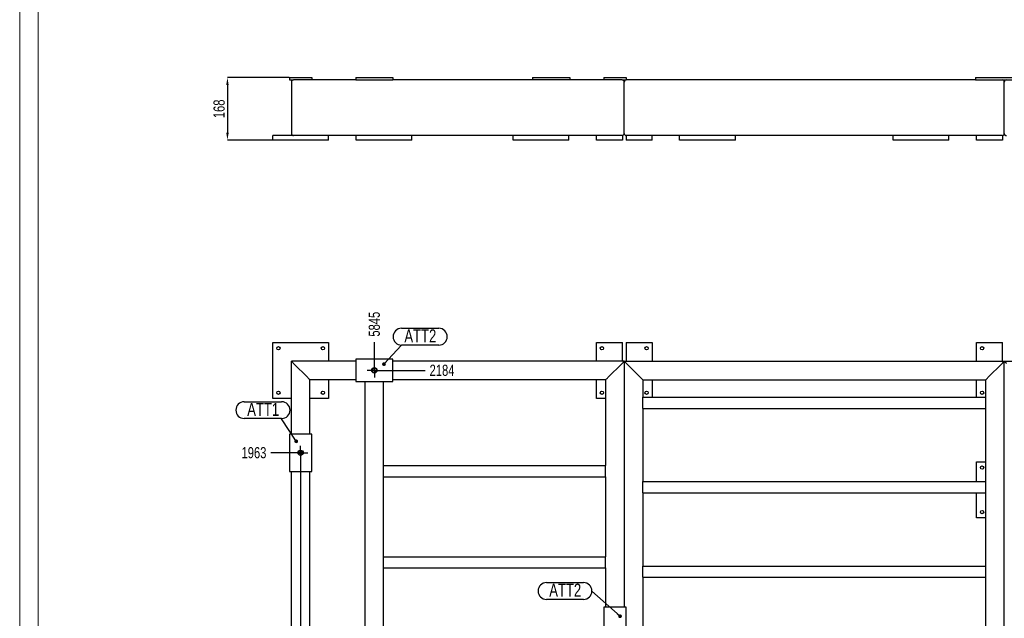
# Model space of a CAD drawing. Header units: millimetres. Extents: x 0 to 1189, y 0 to 841.
# Tile 2 of 256: x 0 to 265, y 258 to 419. Entities that reach past the tile are written whole.
import ezdxf

# ---------------------------------------------------------------- set-up
doc = ezdxf.new("R2010")
doc.units = ezdxf.units.MM
doc.header["$PDSIZE"] = -1
doc.linetypes.add('CENTERX2', pattern=[20.32, 12.7, -2.54, 2.54, -2.54])
for name, color, linetype in [('COTES', 1, 'Continuous'), ('NOTES', 6, 'Continuous'), ('TRAIT-MIXTES', 3, 'CENTERX2')]:
    doc.layers.add(name, color=color, linetype=linetype)
doc.layers.add('TRAIT-FORT', color=4, linetype='Continuous', lineweight=25)
doc.styles.add('SLDTEXTSTYLE0', font='TXT', dxfattribs={"width": 0.75})
doc.dimstyles.new('SLDDIMSTYLE4', dxfattribs={"dimtxt": 3, "dimasz": 2, "dimexe": 0, "dimexo": 0.0625, "dimgap": 0.75, "dimtad": 0, "dimtih": 1, "dimtoh": 1, "dimdec": 0, "dimlfac": 10, "dimrnd": 1e-09, "dimzin": 12, "dimdsep": 46, "dimtxsty": 'SLDTEXTSTYLE0', "dimblk1": 'NONE', "dimblk2": 'NONE', "dimsah": 1, "dimcen": 0.09, "dimadec": 0, "dimazin": 3, "dimtfac": 1, "dimtdec": 0, "dimtofl": 0, "dimtmove": 0, "dimatfit": 3, "dimldrblk": 'NONE', "dimfxl": 1, "dimfrac": 2, "dimtolj": 1, "dimtzin": 12, "dimarcsym": 0})
doc.dimstyles.new('SLDDIMSTYLE5', dxfattribs={"dimtxt": 3, "dimasz": 2, "dimexe": 0, "dimexo": 0.0625, "dimgap": 0.75, "dimtad": 1, "dimdec": 0, "dimlfac": 10, "dimrnd": 1e-09, "dimzin": 12, "dimdsep": 46, "dimtxsty": 'SLDTEXTSTYLE0', "dimsah": 1, "dimcen": 0.09, "dimadec": 0, "dimazin": 3, "dimtfac": 1, "dimtdec": 0, "dimtofl": 0, "dimtmove": 0, "dimatfit": 3, "dimfxl": 1, "dimfrac": 2, "dimtolj": 1, "dimtzin": 12, "dimarcsym": 0})
doc.dimstyles.new('SLDDIMSTYLE6', dxfattribs={"dimtxt": 0.18, "dimasz": 1, "dimexe": 0, "dimexo": 0.0625, "dimgap": 0, "dimtad": 0, "dimtih": 1, "dimtoh": 1, "dimdec": 0, "dimrnd": 1e-09, "dimzin": 0, "dimdsep": 46, "dimtxsty": 'Standard', "dimblk1": 'DOT', "dimblk2": 'DOT', "dimsah": 1, "dimcen": 0.09, "dimadec": 0, "dimazin": 0, "dimtfac": 1, "dimtdec": 0, "dimtofl": 0, "dimtmove": 0, "dimatfit": 3, "dimldrblk": 'DOT', "dimfxl": 1, "dimfrac": 2, "dimtolj": 1, "dimtzin": 0, "dimarcsym": 0})

# ---------------------------------------------------------------- blocks, each defined once
blk = doc.blocks.new('_D_56')
at = {"layer": 'COTES', "color": 0, "lineweight": -2, "transparency": 16777216}
blk.add_line((73.58, 302.1), (67.49, 302.1), dxfattribs=at)
at = {"layer": 'Defpoints', "color": 0, "transparency": 16777216}
for p in [(67.49, 302.1), (73.64, 302.1), (679.84, 105.84)]:
    blk.add_point(p, dxfattribs=at)
at = {"layer": 'COTES', "color": 0, "transparency": 16777216, "insert": (62.99, 302.1), "char_height": 3, "attachment_point": 5, "style": 'SLDTEXTSTYLE0'}
blk.add_mtext('\\A1;1963', dxfattribs=at)
blk = doc.blocks.new('_None')
blk = doc.blocks.new('_D_63')
at = {"layer": 'COTES', "color": 0, "lineweight": -2, "transparency": 16777216}
blk.add_line((97.32, 324.27), (109.06, 324.27), dxfattribs=at)
at = {"layer": 'Defpoints', "color": 0, "transparency": 16777216}
for p in [(97.26, 324.27), (109.06, 324.27), (679.84, 105.84)]:
    blk.add_point(p, dxfattribs=at)
at = {"layer": 'COTES', "color": 0, "transparency": 16777216, "insert": (113.56, 324.27), "char_height": 3, "attachment_point": 5, "style": 'SLDTEXTSTYLE0'}
blk.add_mtext('\\A1;2184', dxfattribs=at)
blk = doc.blocks.new('_D_100')
at = {"layer": 'COTES', "color": 0, "lineweight": -2, "transparency": 16777216}
blk.add_line((95.36, 326.23), (95.36, 331.82), dxfattribs=at)
at = {"layer": 'Defpoints', "color": 0, "transparency": 16777216}
for p in [(95.36, 331.82), (95.36, 326.17), (679.84, 105.84)]:
    blk.add_point(p, dxfattribs=at)
at = {"layer": 'COTES', "color": 0, "transparency": 16777216, "insert": (95.36, 336.69), "char_height": 3, "attachment_point": 5, "rotation": 90, "style": 'SLDTEXTSTYLE0'}
blk.add_mtext('\\A1;5845', dxfattribs=at)
blk = doc.blocks.new('_D_101')
at = {"layer": 'COTES', "color": 0, "lineweight": -2, "transparency": 16777216}
blk.add_line((75.54, 300.14), (75.54, 29.47), dxfattribs=at)
at = {"layer": 'Defpoints', "color": 0, "transparency": 16777216}
for p in [(75.54, 300.2), (679.84, 105.84), (75.54, 29.47)]:
    blk.add_point(p, dxfattribs=at)
at = {"layer": 'COTES', "color": 0, "transparency": 16777216, "insert": (75.54, 24.78), "char_height": 3, "attachment_point": 5, "rotation": 90, "style": 'SLDTEXTSTYLE0'}
blk.add_mtext('\\A1;6043', dxfattribs=at)
blk = doc.blocks.new('SW_NOTE_49')
at = {"layer": 'NOTES', "color": 0}
for p, q in [((-12.2, 2.31), (-2.26, 2.31)), ((-2.26, -2.22), (-12.2, -2.22))]:
    blk.add_line(p, q, dxfattribs=at)
for centre, start, end in [((-12.2, 0.05), 90, 270), ((-2.26, 0.05), 270, 90)]:
    blk.add_arc(centre, 2.26, start, end, dxfattribs=at)
at = {"layer": 'NOTES', "color": 0, "insert": (-7.16, 2.04), "char_height": 3.5, "attachment_point": 2, "style": 'SLDTEXTSTYLE0'}
blk.add_mtext('ATT2', dxfattribs=at)
blk = doc.blocks.new('_Dot')
at = {"color": 0, "linetype": 'ByBlock', "lineweight": -2}
blk.add_line((-0.5, 0), (-1, 0), dxfattribs=at)
at = {"color": 0, "linetype": 'ByBlock', "const_width": 0.5}
blk.add_lwpolyline([(-0.25, 0, 1), (0.25, 0, 1)], format="xyb", close=True, dxfattribs=at)
blk = doc.blocks.new('SW_NOTE_59')
at = {"layer": 'NOTES', "color": 0}
for p, q in [((-10.06, 4.57), (0, 4.57)), ((0, 0.05), (-10.06, 0.05))]:
    blk.add_line(p, q, dxfattribs=at)
for centre, start, end in [((-10.06, 2.31), 90, 270), ((0, 2.31), 270, 90)]:
    blk.add_arc(centre, 2.26, start, end, dxfattribs=at)
at = {"layer": 'NOTES', "color": 0, "insert": (-4.97, 4.25), "char_height": 3.5, "attachment_point": 2, "style": 'SLDTEXTSTYLE0'}
blk.add_mtext('ATT1', dxfattribs=at)
blk = doc.blocks.new('SW_NOTE_60')
at = {"layer": 'NOTES', "color": 0}
for p, q in [((0, 4.57), (10.06, 4.57)), ((10.06, 0.05), (0, 0.05))]:
    blk.add_line(p, q, dxfattribs=at)
for centre, start, end in [((0, 2.31), 90, 270), ((10.06, 2.31), 270, 90)]:
    blk.add_arc(centre, 2.26, start, end, dxfattribs=at)
at = {"layer": 'NOTES', "color": 0, "insert": (5.09, 4.29), "char_height": 3.5, "attachment_point": 2, "style": 'SLDTEXTSTYLE0'}
blk.add_mtext('ATT2', dxfattribs=at)
blk = doc.blocks.new('SW_CENTERMARKSYMBOL_62')
at = {"layer": 'TRAIT-MIXTES', "color": 0}
for p, q in [((-1.2, 0), (-1.9, 0)), ((0, 0), (-1.2, 0)), ((0, 1.2), (0, 1.9)), ((0, 0), (0, 1.2)), ((0, 0), (0, -1.2)), ((0, 0), (1.2, 0)), ((1.2, 0), (1.9, 0)), ((0, -1.2), (0, -1.9))]:
    blk.add_line(p, q, dxfattribs=at)
blk = doc.blocks.new('SW_CENTERMARKSYMBOL_63')
at = {"layer": 'TRAIT-MIXTES', "color": 0}
for p, q in [((-1.2, 0), (-1.9, 0)), ((0, 0), (-1.2, 0)), ((0, 1.2), (0, 1.9)), ((0, 0), (0, 1.2)), ((0, 0), (0, -1.2)), ((0, 0), (1.2, 0)), ((1.2, 0), (1.9, 0)), ((0, -1.2), (0, -1.9))]:
    blk.add_line(p, q, dxfattribs=at)
blk = doc.blocks.new('_D_108')
at = {"layer": 'COTES', "color": 0, "lineweight": -2, "transparency": 16777216}
for p, q in [((72.48, 403.03), (55.86, 403.03)), ((55.86, 401.03), (55.86, 388.23)), ((67.98, 386.23), (55.86, 386.23))]:
    blk.add_line(p, q, dxfattribs=at)
at = {"layer": 'COTES', "color": 0, "transparency": 16777216}
for points in [[(55.53, 401.03), (56.2, 401.03), (55.86, 403.03)], [(55.53, 388.23), (56.2, 388.23), (55.86, 386.23)]]:
    blk.add_solid(points, dxfattribs=at)
at = {"layer": 'Defpoints', "color": 0, "transparency": 16777216}
for p in [(72.54, 403.03), (55.86, 386.23), (68.05, 386.23)]:
    blk.add_point(p, dxfattribs=at)
at = {"layer": 'COTES', "color": 0, "transparency": 16777216, "insert": (52.11, 394.63), "char_height": 3, "attachment_point": 2, "rotation": 90, "style": 'SLDTEXTSTYLE0'}
blk.add_mtext('\\A1;168', dxfattribs=at)

msp = doc.modelspace()

# ---------------------------------------------------------------- linework, layer by layer
at = {"lineweight": 18}
for p, q in [((0, 841.02), (0, 0.02)), ((5, 836.02), (5, 5.02)), ((5, 589), (5, 5))]:
    msp.add_line(p, q, dxfattribs=at)
at = {"layer": 'TRAIT-FORT', "lineweight": 25}
for p, q in [((72.54, 403.03), (72.54, 402.43)), ((72.54, 403.03), (78.54, 403.03)), ((72.54, 402.43), (73.65, 402.43)), ((90.37, 402.43), (73.65, 402.43)), ((78.54, 403.03), (78.54, 402.43)), ((90.36, 403.03), (90.36, 402.43)), ((90.36, 403.03), (90.37, 403.03)), ((90.37, 403.03), (100.37, 403.03)), ((90.37, 403.03), (90.37, 402.43)), ((90.37, 402.43), (100.37, 402.43)), ((100.37, 403.03), (100.37, 402.43)), ((161.95, 402.43), (100.37, 402.43)), ((137.91, 403.03), (137.91, 402.43)), ((137.91, 403.03), (137.91, 403.03)), ((137.91, 403.03), (137.91, 402.43)), ((137.91, 403.03), (147.91, 403.03)), ((147.91, 403.03), (147.91, 402.43)), ((157.06, 403.03), (157.06, 402.43)), ((157.06, 403.03), (157.06, 403.03)), ((157.06, 403.03), (157.06, 402.43)), ((157.06, 403.03), (163.06, 403.03)), ((161.95, 402.43), (163.06, 402.43)), ((163.06, 403.03), (163.06, 403.03)), ((163.06, 403.03), (163.06, 402.43)), ((163.06, 403.03), (163.06, 402.43)), ((256.97, 402.43), (163.15, 402.43)), ((256.97, 403.03), (256.97, 402.43)), ((256.97, 403.03), (266.97, 403.03)), ((256.97, 402.43), (266.97, 402.43)), ((73.05, 401.83), (73.05, 388.03)), ((162.55, 388.03), (162.55, 401.83)), ((264.75, 388.03), (264.75, 401.83)), ((68.05, 386.23), (68.05, 387.43)), ((83.05, 387.43), (68.05, 387.43)), ((90.45, 387.43), (83.05, 387.43)), ((83.05, 386.23), (83.05, 387.43)), ((105.45, 387.43), (90.45, 387.43)), ((90.45, 386.23), (90.45, 387.43)), ((132.65, 387.43), (105.45, 387.43)), ((105.45, 386.23), (105.45, 387.43)), ((147.65, 387.43), (132.65, 387.43)), ((132.65, 386.23), (132.65, 387.43)), ((155.05, 387.43), (147.65, 387.43)), ((147.65, 386.23), (147.65, 387.43)), ((162.05, 387.43), (155.05, 387.43)), ((155.05, 386.23), (155.05, 387.43)), ((162.05, 387.43), (162.05, 386.23)), ((163.05, 387.43), (163.05, 386.23)), ((170.05, 387.43), (163.05, 387.43)), ((177.45, 387.43), (170.05, 387.43)), ((170.05, 386.23), (170.05, 387.43)), ((177.45, 386.23), (177.45, 387.43)), ((192.45, 387.43), (177.45, 387.43)), ((234.85, 387.43), (192.45, 387.43)), ((192.45, 386.23), (192.45, 387.43)), ((234.85, 386.23), (234.85, 387.43)), ((249.85, 387.43), (234.85, 387.43)), ((257.25, 387.43), (249.85, 387.43)), ((249.85, 386.23), (249.85, 387.43)), ((257.25, 386.23), (257.25, 387.43)), ((264.25, 387.43), (257.25, 387.43)), ((264.25, 387.43), (264.25, 386.23)), ((83.05, 386.23), (68.05, 386.23)), ((105.45, 386.23), (90.45, 386.23)), ((147.65, 386.23), (132.65, 386.23)), ((162.05, 386.23), (155.05, 386.23)), ((170.05, 386.23), (163.05, 386.23)), ((192.45, 386.23), (177.45, 386.23)), ((249.85, 386.23), (234.85, 386.23)), ((264.25, 386.23), (257.25, 386.23)), ((68.05, 316.73), (68.05, 331.73)), ((68.05, 331.73), (83.05, 331.73)), ((83.05, 331.73), (83.05, 326.73)), ((155.05, 326.73), (155.05, 331.73)), ((155.05, 331.73), (162.05, 331.73)), ((162.05, 326.73), (162.05, 331.73)), ((163.05, 331.73), (163.05, 326.73)), ((163.05, 331.73), (170.05, 331.73)), ((170.05, 331.73), (170.05, 326.73)), ((257.25, 326.73), (257.25, 331.73)), ((257.25, 331.73), (264.25, 331.73)), ((264.25, 326.73), (264.25, 331.73)), ((73.05, 307.1), (73.05, 326.73)), ((90.36, 326.73), (73.05, 326.73)), ((77.45, 322.33), (73.65, 326.13)), ((100.36, 327.27), (90.36, 327.27)), ((90.36, 327.27), (90.36, 321.27)), ((100.36, 321.27), (100.36, 327.27)), ((162.55, 326.73), (100.36, 326.73)), ((158.15, 322.33), (161.95, 326.13)), ((162.55, 326.73), (162.55, 260.53)), ((162.55, 326.73), (264.75, 326.73)), ((163.15, 326.13), (166.95, 322.33)), ((260.35, 322.33), (264.15, 326.13)), ((264.75, 40.72), (264.75, 326.73)), ((264.75, 326.73), (280, 326.73)), ((78.05, 307.1), (78.05, 321.73)), ((90.36, 321.73), (78.05, 321.73)), ((83.05, 321.73), (83.05, 316.73)), ((90.36, 321.27), (100.36, 321.27)), ((92.85, 248.03), (92.85, 321.27)), ((97.85, 298.66), (97.85, 321.27)), ((157.55, 321.73), (100.36, 321.73)), ((155.05, 316.73), (155.05, 321.73)), ((157.55, 321.73), (157.55, 298.66)), ((167.55, 321.73), (167.55, 317.03)), ((167.55, 321.73), (259.75, 321.73)), ((170.05, 321.73), (170.05, 317.03)), ((257.25, 317.03), (257.25, 321.73)), ((259.75, 317.03), (259.75, 321.73)), ((73.05, 316.73), (68.05, 316.73)), ((83.05, 316.73), (78.05, 316.73)), ((157.55, 316.73), (155.05, 316.73)), ((167.55, 316.43), (167.55, 317.03)), ((167.55, 317.03), (259.75, 317.03)), ((167.55, 314.63), (167.55, 316.43)), ((259.75, 316.43), (259.75, 317.03)), ((259.75, 314.63), (259.75, 316.43)), ((167.55, 314.03), (167.55, 314.63)), ((167.55, 314.03), (259.75, 314.03)), ((167.55, 314.03), (167.55, 294.33)), ((259.75, 314.03), (259.75, 314.63)), ((259.75, 294.33), (259.75, 314.03)), ((72.54, 307.1), (72.54, 297.1)), ((78.54, 307.1), (72.54, 307.1)), ((78.54, 297.1), (78.54, 307.1)), ((257.25, 294.33), (257.25, 299.63)), ((257.25, 299.63), (259.75, 299.63)), ((72.54, 297.1), (78.54, 297.1)), ((73.05, 132), (73.05, 297.1)), ((78.05, 248.03), (78.05, 297.1)), ((97.85, 298.06), (97.85, 298.66)), ((97.85, 298.66), (157.55, 298.66)), ((97.85, 296.26), (97.85, 298.06)), ((157.55, 298.06), (157.55, 298.66)), ((157.55, 296.26), (157.55, 298.06)), ((97.85, 295.66), (97.85, 296.26)), ((97.85, 295.66), (157.55, 295.66)), ((97.85, 274.1), (97.85, 295.66)), ((157.55, 295.66), (157.55, 296.26)), ((157.55, 295.66), (157.55, 274.1)), ((167.55, 293.73), (167.55, 294.33)), ((167.55, 294.33), (259.75, 294.33)), ((259.75, 293.73), (259.75, 294.33)), ((167.55, 291.93), (167.55, 293.73)), ((167.55, 291.33), (167.55, 291.93)), ((167.55, 291.33), (259.75, 291.33)), ((167.55, 291.33), (167.55, 271.63)), ((257.25, 284.63), (257.25, 291.33)), ((259.75, 291.93), (259.75, 293.73)), ((259.75, 291.33), (259.75, 291.93)), ((259.75, 271.63), (259.75, 291.33)), ((259.75, 284.63), (257.25, 284.63)), ((97.85, 274.1), (157.55, 274.1)), ((97.85, 273.5), (97.85, 274.1)), ((97.85, 271.7), (97.85, 273.5)), ((157.55, 273.5), (157.55, 274.1)), ((157.55, 271.7), (157.55, 273.5)), ((97.85, 271.1), (97.85, 271.7)), ((97.85, 271.1), (157.55, 271.1)), ((97.85, 248.03), (97.85, 271.1)), ((157.55, 271.1), (157.55, 271.7)), ((157.55, 271.1), (157.55, 260.53)), ((167.55, 271.03), (167.55, 271.63)), ((167.55, 271.63), (259.75, 271.63)), ((167.55, 269.23), (167.55, 271.03)), ((259.75, 271.03), (259.75, 271.63)), ((259.75, 269.23), (259.75, 271.03)), ((167.55, 268.63), (167.55, 269.23)), ((167.55, 268.63), (259.75, 268.63)), ((167.55, 268.63), (167.55, 248.03)), ((259.75, 268.63), (259.75, 269.23)), ((259.75, 248.03), (259.75, 268.63)), ((157.06, 260.53), (157.06, 250.53)), ((163.06, 260.53), (157.06, 260.53)), ((163.06, 250.53), (163.06, 260.53))]:
    msp.add_line(p, q, dxfattribs=at)
at = {"layer": 'TRAIT-FORT', "lineweight": 25, "flags": 128}
for points in [[(73.65, 326.13), (73.53, 326.25), (73.42, 326.36), (73.31, 326.46), (73.22, 326.56), (73.15, 326.63), (73.09, 326.69), (73.06, 326.72), (73.05, 326.73)], [(73.65, 326.13), (73.53, 326.25), (73.42, 326.36), (73.31, 326.46), (73.22, 326.56), (73.15, 326.63), (73.09, 326.69), (73.06, 326.72), (73.05, 326.73)], [(161.95, 326.13), (162.05, 326.24), (162.15, 326.34), (162.25, 326.43), (162.33, 326.52), (162.4, 326.59), (162.46, 326.65), (162.51, 326.69), (162.54, 326.72), (162.55, 326.73)], [(161.95, 326.13), (162.05, 326.24), (162.15, 326.34), (162.25, 326.43), (162.33, 326.52), (162.4, 326.59), (162.46, 326.65), (162.51, 326.69), (162.54, 326.72), (162.55, 326.73)], [(162.55, 326.73), (162.56, 326.72), (162.59, 326.69), (162.65, 326.63), (162.72, 326.56), (162.81, 326.46), (162.92, 326.36), (163.03, 326.25), (163.15, 326.13)], [(162.55, 326.73), (162.55, 326.72), (162.58, 326.69), (162.63, 326.65), (162.69, 326.59), (162.76, 326.52), (162.85, 326.43), (162.94, 326.34), (163.04, 326.24), (163.15, 326.13)], [(264.15, 326.13), (264.25, 326.24), (264.35, 326.34), (264.45, 326.43), (264.53, 326.52), (264.6, 326.59), (264.66, 326.65), (264.71, 326.69), (264.74, 326.72), (264.75, 326.73)], [(264.15, 326.13), (264.26, 326.25), (264.37, 326.36), (264.48, 326.46), (264.57, 326.56), (264.64, 326.63), (264.7, 326.69), (264.73, 326.72), (264.75, 326.73)], [(264.75, 326.73), (264.76, 326.72), (264.79, 326.69), (264.85, 326.63), (264.92, 326.56), (265.01, 326.46), (265.12, 326.36), (265.23, 326.25), (265.35, 326.13)], [(264.75, 326.73), (264.75, 326.72), (264.78, 326.69), (264.83, 326.65), (264.89, 326.59), (264.96, 326.52), (265.05, 326.43), (265.14, 326.34), (265.24, 326.24), (265.35, 326.13)], [(78.05, 321.73), (78.03, 321.74), (78, 321.78), (77.94, 321.83), (77.87, 321.91), (77.78, 322), (77.67, 322.1), (77.56, 322.21), (77.45, 322.33)], [(78.05, 321.73), (78.03, 321.74), (78, 321.78), (77.94, 321.83), (77.87, 321.91), (77.78, 322), (77.67, 322.1), (77.56, 322.21), (77.45, 322.33)], [(157.55, 321.73), (157.56, 321.74), (157.59, 321.78), (157.65, 321.83), (157.72, 321.91), (157.81, 322), (157.92, 322.1), (158.03, 322.21), (158.15, 322.33)], [(157.55, 321.73), (157.56, 321.74), (157.59, 321.78), (157.65, 321.83), (157.72, 321.91), (157.81, 322), (157.92, 322.1), (158.03, 322.21), (158.15, 322.33)], [(166.95, 322.33), (167.06, 322.21), (167.17, 322.1), (167.28, 322), (167.37, 321.91), (167.44, 321.83), (167.5, 321.78), (167.53, 321.74), (167.55, 321.73)], [(166.95, 322.33), (167.06, 322.21), (167.17, 322.1), (167.28, 322), (167.37, 321.91), (167.44, 321.83), (167.5, 321.78), (167.53, 321.74), (167.55, 321.73)], [(259.75, 321.73), (259.76, 321.74), (259.79, 321.78), (259.85, 321.83), (259.92, 321.91), (260.01, 322), (260.12, 322.1), (260.23, 322.21), (260.35, 322.33)], [(259.75, 321.73), (259.76, 321.74), (259.79, 321.78), (259.85, 321.83), (259.92, 321.91), (260.01, 322), (260.12, 322.1), (260.23, 322.21), (260.35, 322.33)]]:
    msp.add_lwpolyline(points, dxfattribs=at)
at = {"layer": 'TRAIT-FORT', "lineweight": 25}
for centre, radius in [((69.55, 330.23), 0.45), ((81.55, 330.23), 0.45), ((156.55, 330.23), 0.45), ((168.55, 330.23), 0.45), ((258.75, 330.23), 0.45), ((95.36, 324.27), 0.7), ((95.36, 324.27), 0.536), ((69.55, 318.23), 0.45), ((81.55, 318.23), 0.45), ((156.55, 318.23), 0.45), ((168.55, 318.23), 0.45), ((258.75, 318.23), 0.45), ((75.54, 302.1), 0.7), ((75.54, 302.1), 0.397), ((258.75, 298.13), 0.45), ((258.75, 286.13), 0.45)]:
    msp.add_circle(centre, radius, dxfattribs=at)
for centre, start, end in [((73.65, 401.83), 90, 180), ((161.95, 401.83), 0, 90), ((163.15, 401.83), 90, 180), ((264.15, 401.83), 0, 90), ((265.35, 401.83), 90, 180), ((73.65, 388.03), 180, 270), ((161.95, 388.03), 270, 0), ((163.15, 388.03), 180, 270), ((264.15, 388.03), 270, 0), ((265.35, 388.03), 180, 270)]:
    msp.add_arc(centre, 0.6, start, end, dxfattribs=at)

# ---------------------------------------------------------------- block references
at = {"layer": 'NOTES'}
for name, p in [('SW_NOTE_60', (102.64, 331.01)), ('SW_NOTE_59', (70.44, 311.27)), ('SW_NOTE_49', (153.84, 264.85))]:
    msp.add_blockref(name, p, dxfattribs=at)
at = {"layer": 'TRAIT-MIXTES'}
for name, p in [('SW_CENTERMARKSYMBOL_62', (95.36, 324.27)), ('SW_CENTERMARKSYMBOL_63', (75.54, 302.1))]:
    msp.add_blockref(name, p, dxfattribs=at)

# ---------------------------------------------------------------- dimensions: what is measured, and where the dimension line sits
at = {"layer": 'COTES'}
dim = msp.add_linear_dim(base=(55.86, 386.23), p1=(72.54, 403.03), p2=(68.05, 386.23), angle=90, dimstyle='SLDDIMSTYLE5', dxfattribs=at)
dim.commit()
dim.dimension.update_dxf_attribs({"geometry": '_D_108', "text_midpoint": (55.86, 394.63), "dimtype": 160})
for feature_location, offset, dtype, picture, middle in [((95.36, 326.17), (0, 5.65), 1, '_D_100', (95.36, 336.69)), ((97.26, 324.27), (11.79, 0), 0, '_D_63', (113.56, 324.27)), ((73.64, 302.1), (-6.15, 0), 0, '_D_56', (62.99, 302.1)), ((75.54, 300.2), (0, -270.74), 1, '_D_101', (75.54, 24.78))]:
    dim = msp.add_ordinate_dim(feature_location=feature_location, offset=offset, dtype=dtype, origin=(679.84, 105.84), dimstyle='SLDDIMSTYLE4', dxfattribs=at)
    dim.commit()
    dim.dimension.update_dxf_attribs({"geometry": picture, "text_midpoint": middle})

# ---------------------------------------------------------------- leaders
at = {"layer": 'NOTES'}
for points in [[(97.95, 325.95), (102.64, 331.01)], [(74.36, 305.18), (70.44, 311.27)], [(161.42, 258.11), (153.84, 264.85)]]:
    msp.add_leader(points, dimstyle='SLDDIMSTYLE6', dxfattribs=at)

doc.saveas('drawing.dxf')
